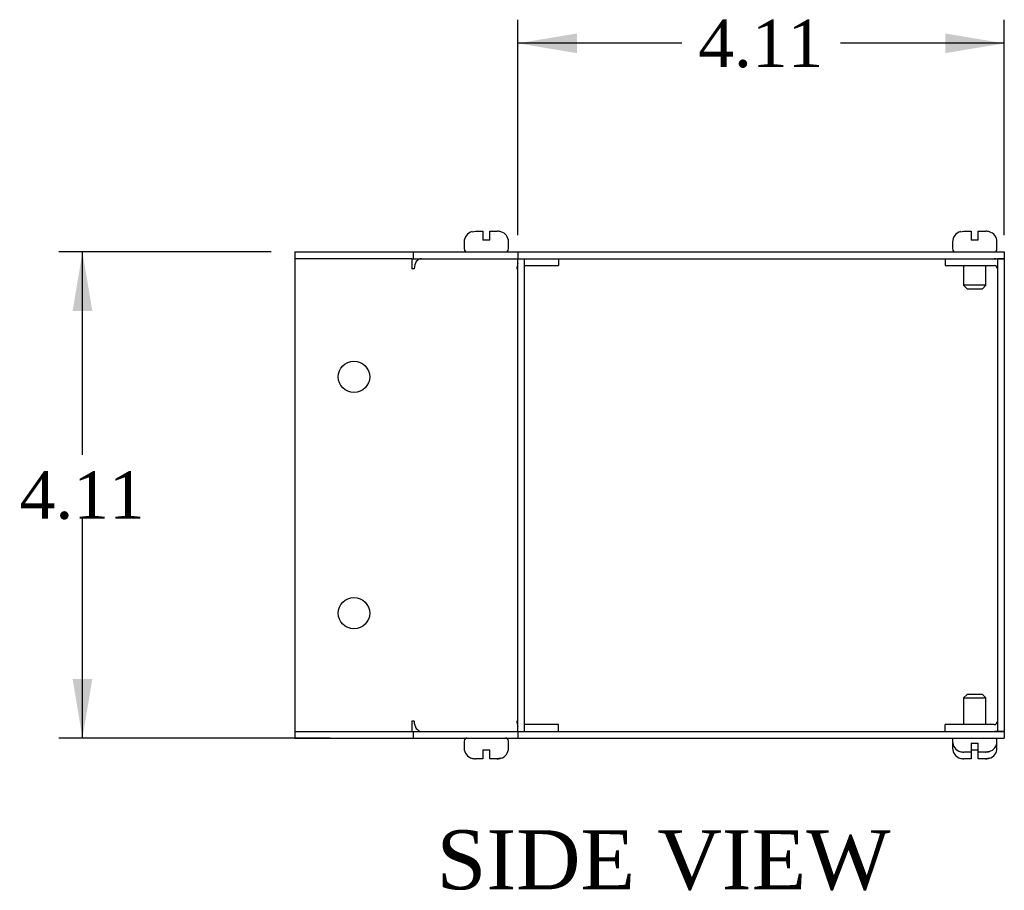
# Model space of a CAD drawing. Header units: inches. Extents: x 0.2 to 77.9, y -0.5 to 51.8.
# Tile 4 of 6: x 37.9 to 46.2, y 22.4 to 29.8. Entities that reach past the tile are written whole.
import ezdxf
from ezdxf.enums import TextEntityAlignment as Align

# ---------------------------------------------------------------- set-up
doc = ezdxf.new("R2010")
doc.units = ezdxf.units.IN
doc.header["$MEASUREMENT"] = 0
for name, color, linetype in [('COM55551-2', 7, 'Continuous'), ('COM55552-2', 7, 'Continuous'), ('COM55553-2', 7, 'Continuous'), ('Default', 7, 'Continuous'), ('SCS19491', 7, 'Continuous')]:
    doc.layers.add(name, color=color, linetype=linetype)
doc.styles.add('SEACAD_Times_New_Roman', font='times.ttf')
doc.dimstyles.new('HAMMOND_(STH_-_66x44)', dxfattribs={"dimtxt": 0.4, "dimasz": 0.5, "dimexe": 0.2, "dimexo": 0.2, "dimgap": 0.1, "dimtad": 0, "dimtih": 1, "dimtoh": 1, "dimzin": 0, "dimdsep": 46, "dimtxsty": 'SEACAD_Times_New_Roman', "dimblk1": '_SE_FILLED', "dimblk2": '_SE_FILLED', "dimsah": 1, "dimcen": 0.2, "dimadec": 0, "dimazin": 0, "dimtfac": 0.8, "dimtofl": 0, "dimtmove": 0, "dimatfit": 3, "dimfxl": 1, "dimtolj": 1, "dimtzin": 0, "dimarcsym": 0})

# ---------------------------------------------------------------- blocks, each defined once
blk = doc.blocks.new('SE3')
at = {"layer": 'COM55551-2', "color": 7, "linetype": 'Continuous'}
for p, q in [((40.1947, 27.8039), (40.1947, 27.7469)), ((40.1947, 27.8039), (41.1947, 27.8039)), ((40.1947, 27.7469), (40.1947, 27.7469)), ((41.1837, 27.7469), (41.1947, 27.7469)), ((41.1947, 27.8039), (41.1947, 27.7469)), ((41.1947, 27.8039), (42.0807, 27.8039)), ((41.1947, 27.7469), (42.0807, 27.7469)), ((42.0807, 27.8039), (42.0807, 27.7469)), ((42.0807, 27.8039), (46.1947, 27.8039)), ((42.0807, 27.7469), (46.1947, 27.7469)), ((46.1947, 27.8039), (46.1947, 27.7469)), ((40.1947, 23.7469), (40.1947, 23.6899)), ((40.1947, 23.7469), (40.1947, 23.7469)), ((41.1837, 23.7469), (41.1947, 23.7469)), ((41.1947, 23.7469), (41.1947, 23.6899)), ((41.1947, 23.7469), (42.0807, 23.7469)), ((42.0807, 23.7469), (42.0807, 23.6899)), ((42.0807, 23.7469), (46.1947, 23.7469)), ((46.1947, 23.7469), (46.1947, 23.6899)), ((40.1947, 23.6899), (41.1947, 23.6899)), ((41.1947, 23.6899), (42.0807, 23.6899)), ((42.0807, 23.6899), (46.1947, 23.6899))]:
    blk.add_line(p, q, dxfattribs=at)
at = {"layer": 'COM55552-2', "color": 7, "linetype": 'Continuous'}
for p, q in [((41.1837, 27.7469), (40.1947, 27.7469)), ((40.1947, 27.7469), (40.1947, 23.7469)), ((41.1837, 27.7469), (41.1837, 27.6609)), ((42.0807, 27.7469), (42.1377, 27.7469)), ((42.0807, 23.7469), (42.0807, 27.7469)), ((42.1377, 23.7469), (42.1377, 27.7469)), ((42.4257, 27.7469), (42.4257, 27.6899)), ((41.2042, 27.6609), (41.1837, 27.6609)), ((42.0807, 27.6609), (42.0722, 27.6609)), ((42.1377, 27.6899), (42.4257, 27.6899)), ((41.2042, 23.8329), (41.1837, 23.8329)), ((41.1837, 23.8329), (41.1837, 23.7469)), ((42.0807, 23.8329), (42.0722, 23.8329)), ((40.1947, 23.7469), (41.1837, 23.7469)), ((42.0807, 23.7469), (42.1377, 23.7469)), ((42.4257, 23.8039), (42.1377, 23.8039)), ((42.4257, 23.7469), (42.4257, 23.8039))]:
    blk.add_line(p, q, dxfattribs=at)
for centre in [(40.6947, 26.7469), (40.6947, 24.7469)]:
    blk.add_circle(centre, 0.133, dxfattribs=at)
for centre, start_param, end_param in [((41.265, 27.6609), 0, 1.570796), ((42.133, 27.6609), 1.035904, 1.570796), ((41.265, 23.8329), 1.570796, 3.141593), ((42.133, 23.8329), 1.570796, 2.105689)]:
    blk.add_ellipse(centre, major_axis=(0, 0.086), ratio=0.707107, start_param=start_param, end_param=end_param, dxfattribs=at)
at = {"layer": 'COM55553-2', "color": 7, "linetype": 'Continuous'}
for p, q in [((45.6947, 27.7469), (45.6947, 27.6899)), ((46.1377, 27.7469), (46.1377, 23.7469)), ((46.1947, 27.7469), (46.1377, 27.7469)), ((46.1947, 27.7469), (46.1947, 23.7469)), ((45.6947, 27.6899), (46.1087, 27.6899)), ((45.6947, 23.7469), (45.6947, 23.8039)), ((46.1087, 23.8039), (45.6947, 23.8039)), ((46.1947, 23.7469), (46.1377, 23.7469))]:
    blk.add_line(p, q, dxfattribs=at)
for centre, radius, start, end in [((46.1087, 27.6609), 0.086, 70.29306, 90), ((46.1087, 27.6609), 0.029, 0, 90), ((46.1087, 23.8329), 0.029, 270, 0), ((46.1087, 23.8329), 0.086, 270, 289.70694)]:
    blk.add_arc(centre, radius, start, end, dxfattribs=at)
at = {"layer": 'SCS19491', "color": 7, "linetype": 'Continuous'}
for p, q in [((41.6951, 27.9752), (41.7213, 27.9789)), ((41.7213, 27.9789), (41.7844, 27.9789)), ((41.7844, 27.9789), (41.7844, 27.9039)), ((41.8444, 27.9789), (41.9095, 27.9789)), ((41.8444, 27.9039), (41.8444, 27.9789)), ((45.8253, 27.9752), (45.8516, 27.9789)), ((45.8516, 27.9789), (45.9147, 27.9789)), ((45.9147, 27.9789), (45.9147, 27.9039)), ((45.9747, 27.9789), (46.0398, 27.9789)), ((45.9747, 27.9039), (45.9747, 27.9789)), ((41.6939, 27.9749), (41.6951, 27.9752)), ((41.8444, 27.9039), (41.7844, 27.9039)), ((41.9385, 27.9744), (41.9362, 27.9736)), ((45.8241, 27.9749), (45.8253, 27.9752)), ((45.9747, 27.9039), (45.9147, 27.9039)), ((46.0688, 27.9744), (46.0664, 27.9736)), ((41.6269, 27.8889), (41.6269, 27.8289)), ((42.0019, 27.8289), (42.0019, 27.8889)), ((45.7572, 27.8889), (45.7572, 27.8289)), ((46.1322, 27.8289), (46.1322, 27.8889)), ((45.8497, 27.6899), (45.8497, 27.5214)), ((46.0397, 27.5214), (46.0397, 27.6899)), ((46.0397, 27.5214), (45.8497, 27.5214)), ((45.8497, 27.5214), (45.8797, 27.4914)), ((45.8797, 27.4914), (46.0097, 27.4914)), ((46.0097, 27.4914), (46.0397, 27.5214)), ((45.8797, 24.0594), (45.8497, 24.0294)), ((45.8497, 24.0294), (46.0397, 24.0294)), ((45.8497, 24.0294), (45.8497, 23.8039)), ((46.0097, 24.0594), (45.8797, 24.0594)), ((46.0397, 24.0294), (46.0097, 24.0594)), ((46.0397, 23.8039), (46.0397, 24.0294)), ((41.6269, 23.6649), (41.6269, 23.6049)), ((42.0019, 23.6049), (42.0019, 23.6649)), ((45.7572, 23.6899), (45.7572, 23.6619)), ((45.7572, 23.6619), (45.7572, 23.6049)), ((46.1322, 23.6619), (46.1322, 23.6899)), ((46.1322, 23.6049), (46.1322, 23.6619)), ((41.7844, 23.5899), (41.8444, 23.5899)), ((41.7844, 23.5899), (41.7844, 23.5149)), ((41.8444, 23.5149), (41.8444, 23.5899)), ((45.8229, 23.5763), (45.8253, 23.5756)), ((45.8516, 23.5719), (45.8523, 23.5719)), ((45.9147, 23.5719), (45.8523, 23.5719)), ((45.9147, 23.6469), (45.9747, 23.6469)), ((45.9147, 23.6469), (45.9147, 23.5719)), ((45.9147, 23.5899), (45.9747, 23.5899)), ((45.9147, 23.5678), (45.9147, 23.5149)), ((45.9747, 23.5719), (45.9747, 23.6469)), ((46.0343, 23.5719), (45.9747, 23.5719)), ((45.9747, 23.5149), (45.9747, 23.5682)), ((46.0664, 23.5772), (46.0343, 23.5719)), ((46.0343, 23.5719), (46.0398, 23.5719)), ((46.068, 23.5767), (46.0664, 23.5772)), ((41.6927, 23.5193), (41.6951, 23.5186)), ((41.7213, 23.5149), (41.722, 23.5149)), ((41.7844, 23.5149), (41.722, 23.5149)), ((41.9041, 23.5149), (41.8444, 23.5149)), ((41.9362, 23.5202), (41.9041, 23.5149)), ((41.9041, 23.5149), (41.9095, 23.5149)), ((41.9377, 23.5197), (41.9362, 23.5202)), ((45.8229, 23.5193), (45.8253, 23.5186)), ((45.8516, 23.5149), (45.8523, 23.5149)), ((45.9147, 23.5149), (45.8523, 23.5149)), ((46.0343, 23.5149), (45.9747, 23.5149)), ((46.0664, 23.5202), (46.0343, 23.5149)), ((46.0343, 23.5149), (46.0398, 23.5149)), ((46.068, 23.5197), (46.0664, 23.5202))]:
    blk.add_line(p, q, dxfattribs=at)
for centre, radius, start, end in [((41.9097, 27.8851), 0.0938, 72.08542, 90.0791), ((46.0399, 27.8851), 0.0938, 72.08542, 90.0791), ((41.7169, 27.8889), 0.09, 104.99095, 180), ((41.9119, 27.8889), 0.09, 0, 73.21637), ((45.8472, 27.8889), 0.09, 104.99095, 180), ((46.0422, 27.8889), 0.09, 0, 73.21637), ((41.6519, 27.8289), 0.025, 180, 270), ((41.9769, 27.8289), 0.025, 270, 0), ((45.7822, 27.8289), 0.025, 180, 270), ((46.1072, 27.8289), 0.025, 270, 0), ((41.6519, 23.6649), 0.025, 90, 180), ((41.9769, 23.6649), 0.025, 0, 90), ((45.8472, 23.6619), 0.09, 180, 255.03008), ((46.0422, 23.6619), 0.09, 286.8114, 0), ((41.7169, 23.6049), 0.09, 180, 255.03008), ((41.9119, 23.6049), 0.09, 286.8114, 0), ((45.8472, 23.6049), 0.09, 180, 255.03008), ((45.8521, 23.67), 0.0981, 252.73358, 270.12062), ((46.0399, 23.6658), 0.0938, 269.9209, 287.91458), ((46.0422, 23.6049), 0.09, 286.8114, 0), ((41.7218, 23.613), 0.0981, 252.73358, 270.12062), ((41.9097, 23.6088), 0.0938, 269.9209, 287.91458), ((45.8521, 23.613), 0.0981, 252.73358, 270.12062), ((46.0399, 23.6088), 0.0938, 269.9209, 287.91458)]:
    blk.add_arc(centre, radius, start, end, dxfattribs=at)
blk = doc.blocks.new('DMBLK1816')
at = {"layer": 'Default', "linetype": 'Continuous', "transparency": 16777216}
for points in [[(42.5807, 29.6527), (42.0807, 29.5694), (42.5807, 29.4861)], [(45.6947, 29.6527), (45.6947, 29.4861), (46.1947, 29.5694)]]:
    blk.add_hatch(color=7, dxfattribs=at).paths.add_polyline_path(points)
at = {"layer": 'Default', "color": 7, "linetype": 'Continuous', "transparency": 16777216}
for p, q in [((42.0807, 27.9469), (42.0807, 29.7694)), ((46.1947, 27.9469), (46.1947, 29.7694)), ((43.4669, 29.5694), (42.0807, 29.5694)), ((46.1947, 29.5694), (44.8085, 29.5694))]:
    blk.add_line(p, q, dxfattribs=at)
at = {"layer": 'Default', "color": 7, "linetype": 'Continuous', "transparency": 16777216, "style": 'SEACAD_Times_New_Roman'}
blk.add_text('4.11', height=0.4, dxfattribs=at).set_placement((43.6069, 29.7694), align=Align.TOP_LEFT)
blk = doc.blocks.new('_SE_FILLED')
at = {"color": 0}
blk.add_line((0, 0), (-1, 0), dxfattribs=at)
blk.add_solid([(0, 0), (-1, -0.1665), (-1, 0.1665), (0, 0)], dxfattribs=at)
blk = doc.blocks.new('DMBLK1836')
at = {"layer": 'Default', "linetype": 'Continuous', "transparency": 16777216}
for points in [[(38.3155, 27.3039), (38.4822, 27.3039), (38.3988, 27.8039)], [(38.3155, 24.1899), (38.3988, 23.6899), (38.4822, 24.1899)]]:
    blk.add_hatch(color=7, dxfattribs=at).paths.add_polyline_path(points)
at = {"layer": 'Default', "color": 7, "linetype": 'Continuous', "transparency": 16777216}
for p, q in [((39.9947, 27.8039), (38.1988, 27.8039)), ((38.3988, 26.0869), (38.3988, 27.8039)), ((38.3988, 23.6899), (38.3988, 25.5469)), ((40.4947, 23.6899), (38.1988, 23.6899))]:
    blk.add_line(p, q, dxfattribs=at)
at = {"layer": 'Default', "color": 7, "linetype": 'Continuous', "transparency": 16777216, "style": 'SEACAD_Times_New_Roman'}
blk.add_text('4.11', height=0.4, dxfattribs=at).set_placement((37.868, 25.9469), align=Align.TOP_LEFT)

msp = doc.modelspace()

# ---------------------------------------------------------------- block references
at = {"layer": 'Default'}
msp.add_blockref('SE3', (0, 0), dxfattribs=at)

# ---------------------------------------------------------------- texts
at = {"layer": 'Default', "color": 7, "linetype": 'Continuous', "style": 'SEACAD_Times_New_Roman'}
msp.add_text('SIDE VIEW', height=0.5, dxfattribs=at).set_placement((41.3939, 22.9105), align=Align.TOP_LEFT)

# ---------------------------------------------------------------- dimensions: what is measured, and where the dimension line sits
at = {"layer": 'Default', "color": 7, "linetype": 'Continuous'}
dim = msp.add_linear_dim(base=(42.0807, 29.5694), p1=(46.1947, 27.7469), p2=(42.0807, 27.7469), text='\\A1;<>', dimstyle='HAMMOND_(STH_-_66x44)', dxfattribs=at)
dim.commit()
dim.dimension.update_dxf_attribs({"geometry": 'DMBLK1816', "text_midpoint": (44.1377, 29.5694), "dimtype": 160})
dim = msp.add_linear_dim(base=(38.3988, 27.8039), p1=(40.6947, 23.6899), p2=(41.1947, 27.8039), angle=90, text='\\A1;<>', dimstyle='HAMMOND_(STH_-_66x44)', dxfattribs=at)
dim.commit()
dim.dimension.update_dxf_attribs({"geometry": 'DMBLK1836', "text_midpoint": (38.3988, 25.7469), "dimtype": 160})

doc.saveas('drawing.dxf')
